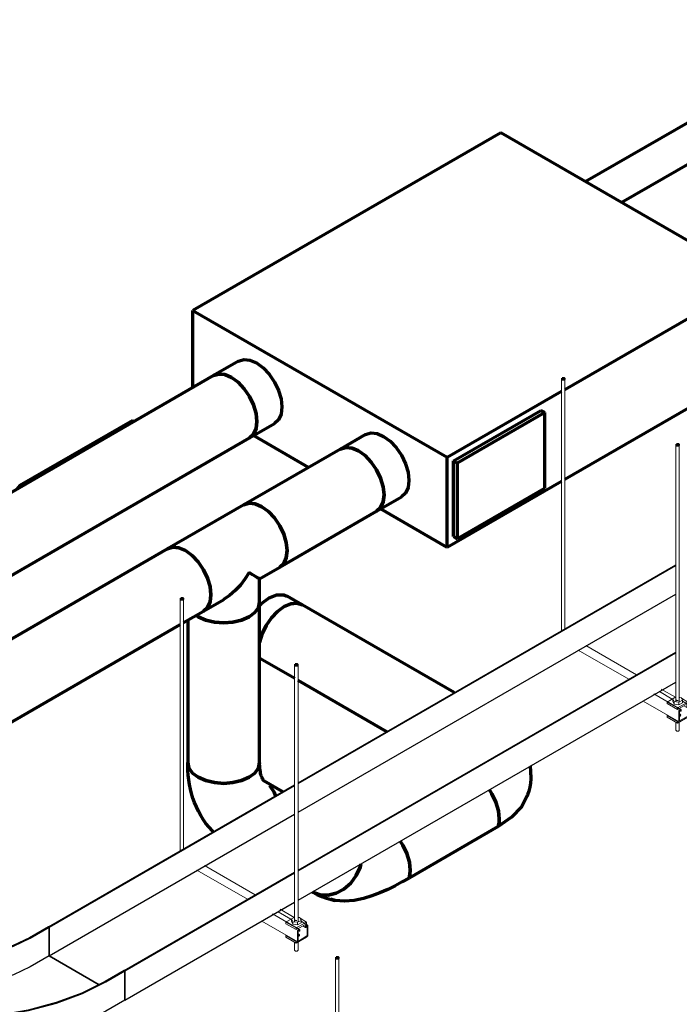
# Model space of a CAD drawing. Header units: inches. Extents: x 549 to 1134, y -76 to 227.
# Tile 5 of 11: x 932 to 1005, y 8 to 118. Entities that reach past the tile are written whole.
import ezdxf

# ---------------------------------------------------------------- set-up
doc = ezdxf.new("R2010")
doc.units = ezdxf.units.IN
doc.header["$MEASUREMENT"] = 0
doc.linetypes.add('Center', pattern=[1.25, 0.25, -0.1875, 0.625, -0.1875])
for name, color, linetype, lineweight in [('E-CABL-TRAY', 211, 'Continuous', 30), ('M-EQPM', 50, 'Continuous', 70), ('M-HVAC-CDFF', 50, 'Continuous', 50), ('M-HVAC-DUCT', 70, 'Continuous', 70), ('S-BEAM', 12, 'Continuous', 9), ('S-COLS', 52, 'Continuous', 9), ('S-FSTN', 2, 'Continuous', 9)]:
    doc.layers.add(name, color=color, linetype=linetype, lineweight=lineweight)

# ---------------------------------------------------------------- blocks, each defined once
blk = doc.blocks.new('HeatRecoveryUnit - Heat Recovery Unit _HRU_-1365172-3D - L1 - Retail 109 Raceway Coordination')
at = {"layer": 'M-EQPM', "color": 7}
for p, q in [((711.96, 105.48), (677.72, 85.71)), ((740.25, 89.15), (711.96, 105.48)), ((719.11, 76.94), (740.25, 89.15)), ((740.25, 89.15), (740.25, 79.12)), ((677.72, 85.71), (706, 69.38)), ((677.72, 77.15), (677.72, 85.71)), ((682.79, 80.07), (680.01, 78.47)), ((740.25, 79.12), (719.11, 66.91)), ((706, 69.38), (718.73, 76.73)), ((706.7, 68.97), (716.44, 74.6)), ((716.86, 74.36), (716.44, 74.6)), ((716.86, 74.36), (707.12, 68.73)), ((716.86, 65.94), (716.86, 74.36)), ((684.01, 71.54), (686.79, 73.15)), ((690.59, 68.25), (684.45, 71.79)), ((696.93, 71.91), (694.15, 70.3)), ((706, 59.35), (706, 69.38)), ((706.7, 60.55), (706.7, 68.97)), ((706.7, 68.97), (707.12, 68.73)), ((707.12, 68.73), (707.12, 60.31)), ((718.73, 66.7), (706, 59.35)), ((707.12, 60.31), (716.86, 65.94)), ((698.15, 63.37), (700.93, 64.98)), ((706, 59.35), (698.59, 63.63)), ((706.7, 60.55), (707.12, 60.31))]:
    blk.add_line(p, q, dxfattribs=at)
for points in [[(682.79, 80.07, 0), (683.38, 80.25, 0), (684.06, 80.19, 0), (684.79, 79.88, 0), (685.52, 79.34, 0), (686.21, 78.62, 0), (686.79, 77.76, 0), (687.24, 76.83, 0), (687.52, 75.88, 0), (687.62, 74.98, 0)], [(684.84, 73.37, 0), (684.74, 74.27, 0), (684.46, 75.22, 0), (684.01, 76.16, 0), (683.42, 77.01, 0), (682.74, 77.73, 0), (682.01, 78.27, 0), (681.28, 78.58, 0), (680.59, 78.65, 0), (680.01, 78.47, 0)], [(687.62, 74.98, 0), (687.52, 74.19, 0), (687.24, 73.56, 0), (686.79, 73.15, 0)], [(684.01, 71.54, 0), (684.46, 71.95, 0), (684.74, 72.58, 0), (684.84, 73.37, 0)], [(696.93, 71.91, 0), (697.52, 72.09, 0), (698.2, 72.02, 0), (698.93, 71.71, 0), (699.67, 71.18, 0), (700.35, 70.46, 0), (700.93, 69.6, 0), (701.38, 68.66, 0), (701.67, 67.71, 0), (701.76, 66.81, 0)], [(698.98, 65.2, 0), (698.88, 66.11, 0), (698.6, 67.06, 0), (698.15, 67.99, 0), (697.56, 68.85, 0), (696.88, 69.57, 0), (696.15, 70.1, 0), (695.42, 70.41, 0), (694.74, 70.48, 0), (694.15, 70.3, 0)], [(701.76, 66.81, 0), (701.67, 66.02, 0), (701.38, 65.4, 0), (700.93, 64.98, 0)], [(698.15, 63.37, 0), (698.6, 63.79, 0), (698.88, 64.41, 0), (698.98, 65.2, 0)]]:
    blk.add_polyline3d(points, dxfattribs=at)
blk = doc.blocks.new('Round Elbow - 1_5 D-1397765-3D - L1 - Retail 109 Raceway Coordination')
at = {"layer": 'M-HVAC-DUCT', "color": 5}
for points in [[(700.78, 26.65, 0), (701.07, 26.2, 0), (701.52, 25.27, 0), (701.8, 24.32, 0), (701.89, 23.41, 0)], [(695.89, 22.82, 0), (696.32, 23.77, 0), (696.41, 24.1, 0)], [(701.89, 23.41, 0), (701.86, 22.96, 0), (701.78, 22.55, 0)], [(691.07, 20.99, 0), (691.87, 20.68, 0), (692.75, 20.64, 0), (693.65, 20.85, 0), (694.52, 21.31, 0), (695.28, 21.98, 0), (695.89, 22.82, 0)], [(701.78, 22.55, 0), (701, 22.11, 0), (700.21, 21.69, 0), (699.39, 21.29, 0), (698.53, 20.9, 0), (697.63, 20.56, 0), (696.68, 20.27, 0), (695.66, 20.06, 0), (694.59, 19.97, 0), (693.53, 20.06, 0), (693.05, 20.2, 0)], [(691.07, 20.99, 0), (691.55, 20.73, 0), (692.06, 20.5, 0), (692.58, 20.31, 0), (693.1, 20.16, 0), (693.52, 20.06, 0)]]:
    blk.add_polyline3d(points, dxfattribs=at)
blk = doc.blocks.new('Round Elbow - 1 D-1398855-3D - L1 - Retail 109 Raceway Coordination')
at = {"layer": 'M-HVAC-DUCT', "color": 5}
for points in [[(715.33, 34.04, 0), (715.31, 33.58, 0), (715.27, 33.12, 0), (715.19, 32.67, 0), (715.08, 32.23, 0), (714.94, 31.8, 0), (714.89, 31.66, 0)], [(715.33, 34.04, 0), (715.31, 34.5, 0), (715.27, 34.96, 0), (715.26, 35, 0)], [(711.81, 29.14, 0), (711.72, 30.04, 0), (711.44, 30.99, 0), (710.99, 31.93, 0), (710.7, 32.38, 0)], [(714.93, 31.77, 0), (714.26, 30.49, 0), (713.17, 29.31, 0), (711.7, 28.28, 0)], [(711.7, 28.28, 0), (711.78, 28.69, 0), (711.81, 29.14, 0)]]:
    blk.add_polyline3d(points, dxfattribs=at)
blk = doc.blocks.new('Round Tee - Standard-1379372-3D - L1 - Retail 109 Raceway Coordination')
at = {"layer": 'M-HVAC-DUCT', "color": 5}
for p, q in [((689.87, 52.96), (688.19, 53.94)), ((685.13, 47.1), (685.16, 47)), ((685.16, 47), (685.14, 47.01))]:
    blk.add_line(p, q, dxfattribs=at)
for points in [[(685.14, 52.9, 0), (685.35, 53.11, 0), (686.19, 53.74, 0)], [(686.19, 53.74, 0), (687.06, 54.08, 0), (687.85, 54.07, 0), (688.18, 53.93, 0)], [(687.87, 52.77, 0), (687.14, 52.23, 0), (686.45, 51.51, 0), (685.87, 50.65, 0), (685.42, 49.72, 0), (685.14, 48.77, 0)], [(689.87, 52.96, 0), (689.28, 53.14, 0), (688.6, 53.08, 0), (687.87, 52.77, 0)]]:
    blk.add_polyline3d(points, dxfattribs=at)
blk = doc.blocks.new('Return Grille - Double Deflection - Curve Face Rectangular Neck - 16x4 Connection 8 Diameter Duct-1524465-3D - L1 - Retail 109 Raceway Coordination')
at = {"layer": 'M-HVAC-CDFF', "color": 210}
for p, q in [((658.43, 66.28), (670.98, 73.53)), ((670.98, 73.53), (671.11, 73.33)), ((658.56, 66.08), (658.43, 66.28))]:
    blk.add_line(p, q, dxfattribs=at)
blk.add_polyline3d([(658.43, 66.28, 0), (658.04, 65.83, 0), (658.01, 65.78, 0)], dxfattribs=at)
blk = doc.blocks.new('Round Tee - Standard-1397651-3D - L1 - Retail 109 Raceway Coordination')
at = {"layer": 'M-HVAC-DUCT', "color": 5}
for p, q in [((683.38, 64.08), (674.89, 59.18)), ((685.14, 55.86), (687.38, 57.15)), ((685.14, 53.27), (685.14, 55.86)), ((678.89, 52.26), (681.14, 53.55)), ((678.31, 51.64), (678.07, 51.79))]:
    blk.add_line(p, q, dxfattribs=at)
for points in [[(683.38, 64.08, 0), (683.97, 64.26, 0), (684.65, 64.2, 0), (685.38, 63.88, 0)], [(685.38, 63.88, 0), (686.11, 63.35, 0), (686.79, 62.63, 0), (687.38, 61.77, 0), (687.83, 60.84, 0), (688.11, 59.89, 0), (688.21, 58.99, 0)], [(676.89, 58.99, 0), (676.16, 59.3, 0), (675.48, 59.36, 0), (674.89, 59.18, 0)], [(679.72, 54.09, 0), (679.63, 54.99, 0), (679.34, 55.94, 0), (678.89, 56.87, 0), (678.31, 57.73, 0), (677.63, 58.45, 0), (676.89, 58.99, 0)], [(688.21, 58.99, 0), (688.11, 58.2, 0), (687.83, 57.57, 0), (687.38, 57.15, 0)], [(683.97, 56.54, 0), (683.51, 55.82, 0), (683, 55.15, 0), (682.42, 54.54, 0), (681.8, 54, 0), (681.13, 53.55, 0)], [(685.14, 55.86, 0), (685.08, 55.89, 0), (684.92, 55.98, 0), (684.68, 56.12, 0), (684.36, 56.31, 0), (683.97, 56.54, 0)], [(678.89, 52.26, 0), (679.34, 52.67, 0), (679.63, 53.3, 0), (679.72, 54.09, 0)], [(685.14, 53.27, 0), (685, 52.67, 0), (684.6, 52.12, 0), (683.97, 51.64, 0)], [(683.97, 51.64, 0), (683.14, 51.27, 0), (682.17, 51.04, 0), (681.14, 50.96, 0), (680.1, 51.04, 0), (679.14, 51.27, 0), (678.31, 51.64, 0)]]:
    blk.add_polyline3d(points, dxfattribs=at)
blk = doc.blocks.new('Round Elbow - 1_5 D-V7-3D - L1 - Retail 109 Raceway Coordination')
at = {"layer": 'M-HVAC-DUCT', "color": 5}
for points in [[(679.98, 27.7, 0), (679.88, 27.79, 0), (679.51, 28.2, 0), (679.17, 28.62, 0), (678.86, 29.06, 0), (678.58, 29.51, 0), (678.33, 29.98, 0), (678.1, 30.46, 0), (677.9, 30.95, 0), (677.72, 31.45, 0), (677.57, 31.95, 0), (677.45, 32.46, 0), (677.34, 32.97, 0), (677.26, 33.49, 0), (677.2, 34.01, 0), (677.16, 34.53, 0), (677.14, 35.06, 0), (677.14, 35.4, 0)], [(677.14, 35.4, 0), (677.27, 34.8, 0), (677.67, 34.24, 0), (678.31, 33.77, 0)], [(683.97, 33.77, 0), (684.6, 34.24, 0), (685, 34.8, 0), (685.14, 35.4, 0)], [(685.62, 33.37, 0), (685.62, 33.37, 0), (685.62, 33.37, 0), (685.61, 33.38, 0), (685.6, 33.39, 0), (685.58, 33.41, 0), (685.56, 33.44, 0), (685.53, 33.48, 0), (685.5, 33.53, 0), (685.46, 33.6, 0), (685.42, 33.69, 0), (685.38, 33.79, 0), (685.33, 33.91, 0), (685.29, 34.05, 0), (685.25, 34.21, 0), (685.22, 34.38, 0), (685.19, 34.57, 0), (685.17, 34.78, 0), (685.15, 35, 0), (685.14, 35.24, 0), (685.14, 35.4, 0)], [(678.31, 33.77, 0), (679.14, 33.4, 0), (680.1, 33.17, 0), (681.14, 33.09, 0), (682.17, 33.17, 0), (683.14, 33.4, 0), (683.97, 33.77, 0)], [(686.29, 32.83, 0), (686.77, 32.09, 0), (686.92, 31.7, 0)]]:
    blk.add_polyline3d(points, dxfattribs=at)
blk = doc.blocks.new('ST-VDC-01_HVAC_REF_v001_rvt_rvt-2-3D - L1 - Retail 109 Raceway Coordination')
at = {"layer": 'M-HVAC-DUCT', "color": 5}
for p, q in [((752.64, 118.09), (721.38, 100.04)), ((725.38, 97.73), (754.64, 114.63)), ((694.15, 70.3), (683.38, 64.08)), ((687.38, 57.15), (698.15, 63.37)), ((674.89, 59.18), (612.87, 23.37)), ((685.14, 35.4), (685.14, 53.27)), ((706.8, 43.19), (689.87, 52.96)), ((676.68, 50.98), (678.89, 52.26)), ((678.07, 51.79), (678.31, 51.64)), ((650.55, 35.89), (676.31, 50.76)), ((677.14, 51.24), (677.14, 35.4)), ((685.16, 47), (685.13, 47.1)), ((689.04, 44.76), (685.16, 47)), ((699.28, 38.84), (689.41, 44.55)), ((687.71, 32.16), (685.62, 33.37)), ((711.7, 28.28), (701.78, 22.55)), ((691.03, 21.01), (691.07, 20.99))]:
    blk.add_line(p, q, dxfattribs=at)
at = {"layer": 'M-HVAC-DUCT', "color": 6}
for p, q in [((680.01, 78.47), (625.77, 47.15)), ((625.77, 37.91), (684.01, 71.54))]:
    blk.add_line(p, q, dxfattribs=at)
for points in [[(680.01, 78.47, 0), (680.59, 78.65, 0), (681.28, 78.58, 0), (682.01, 78.27, 0)], [(682.01, 78.27, 0), (682.74, 77.73, 0), (683.42, 77.01, 0), (684.01, 76.16, 0), (684.46, 75.22, 0), (684.74, 74.27, 0), (684.84, 73.37, 0)], [(684.84, 73.37, 0), (684.74, 72.58, 0), (684.46, 71.95, 0), (684.01, 71.54, 0)]]:
    blk.add_polyline3d(points, dxfattribs=at)
at = {"layer": 'M-HVAC-DUCT', "color": 5}
for points in [[(694.15, 70.3, 0), (694.74, 70.48, 0), (695.42, 70.41, 0), (696.15, 70.1, 0)], [(696.15, 70.1, 0), (696.88, 69.57, 0), (697.56, 68.85, 0), (698.15, 67.99, 0), (698.6, 67.06, 0), (698.88, 66.11, 0), (698.98, 65.2, 0)], [(698.98, 65.2, 0), (698.88, 64.41, 0), (698.6, 63.79, 0), (698.15, 63.37, 0)], [(685.38, 63.88, 0), (684.65, 64.2, 0), (683.97, 64.26, 0), (683.38, 64.08, 0)], [(688.21, 58.99, 0), (688.11, 59.89, 0), (687.83, 60.84, 0), (687.38, 61.77, 0), (686.79, 62.63, 0), (686.11, 63.35, 0), (685.38, 63.88, 0)], [(674.89, 59.18, 0), (675.48, 59.36, 0), (676.16, 59.3, 0), (676.89, 58.99, 0)], [(676.89, 58.99, 0), (677.63, 58.45, 0), (678.31, 57.73, 0), (678.89, 56.87, 0), (679.34, 55.94, 0), (679.63, 54.99, 0), (679.72, 54.09, 0)], [(687.38, 57.15, 0), (687.83, 57.57, 0), (688.11, 58.2, 0), (688.21, 58.99, 0)], [(679.72, 54.09, 0), (679.63, 53.3, 0), (679.34, 52.67, 0), (678.89, 52.26, 0)], [(683.97, 51.64, 0), (684.6, 52.12, 0), (685, 52.67, 0), (685.14, 53.27, 0)], [(685.14, 48.77, 0), (685.42, 49.72, 0), (685.87, 50.65, 0), (686.45, 51.51, 0), (687.14, 52.23, 0), (687.87, 52.77, 0)], [(687.87, 52.77, 0), (688.6, 53.08, 0), (689.28, 53.14, 0), (689.87, 52.96, 0)], [(678.31, 51.64, 0), (679.14, 51.27, 0), (680.1, 51.04, 0), (681.14, 50.96, 0), (682.17, 51.04, 0), (683.14, 51.27, 0), (683.97, 51.64, 0)], [(678.31, 33.77, 0), (677.67, 34.24, 0), (677.27, 34.8, 0), (677.14, 35.4, 0)], [(685.14, 35.4, 0), (685, 34.8, 0), (684.6, 34.24, 0), (683.97, 33.77, 0)], [(683.97, 33.77, 0), (683.14, 33.4, 0), (682.17, 33.17, 0), (681.14, 33.09, 0), (680.1, 33.17, 0), (679.14, 33.4, 0), (678.31, 33.77, 0)], [(686.92, 31.7, 0), (686.77, 32.09, 0), (686.29, 32.83, 0)], [(710.7, 32.38, 0), (710.99, 31.93, 0), (711.44, 30.99, 0), (711.72, 30.04, 0), (711.81, 29.14, 0)], [(711.81, 29.14, 0), (711.78, 28.69, 0), (711.7, 28.28, 0)], [(701.89, 23.41, 0), (701.8, 24.32, 0), (701.52, 25.27, 0), (701.07, 26.2, 0), (700.78, 26.65, 0)], [(696.41, 24.1, 0), (696.32, 23.77, 0), (695.89, 22.82, 0)], [(701.78, 22.55, 0), (701.86, 22.96, 0), (701.89, 23.41, 0)], [(695.89, 22.82, 0), (695.28, 21.98, 0), (694.52, 21.31, 0), (693.65, 20.85, 0), (692.75, 20.64, 0), (691.87, 20.68, 0), (691.07, 20.99, 0)]]:
    blk.add_polyline3d(points, dxfattribs=at)
at = {"layer": 'M-EQPM', "color": 170, "linetype": 'Center', "lineweight": 50}
blk.add_blockref('HeatRecoveryUnit - Heat Recovery Unit _HRU_-1365172-3D - L1 - Retail 109 Raceway Coordination', (0, 0), dxfattribs=at)
at = {"layer": 'M-HVAC-CDFF', "color": 170, "linetype": 'Center', "lineweight": 50}
blk.add_blockref('Return Grille - Double Deflection - Curve Face Rectangular Neck - 16x4 Connection 8 Diameter Duct-1524465-3D - L1 - Retail 109 Raceway Coordination', (0, 0), dxfattribs=at)
at = {"layer": 'M-HVAC-DUCT', "color": 170, "linetype": 'Center', "lineweight": 50}
for name in ['Round Tee - Standard-1397651-3D - L1 - Retail 109 Raceway Coordination', 'Round Tee - Standard-1379372-3D - L1 - Retail 109 Raceway Coordination', 'Round Elbow - 1_5 D-V7-3D - L1 - Retail 109 Raceway Coordination', 'Round Elbow - 1 D-1398855-3D - L1 - Retail 109 Raceway Coordination', 'Round Elbow - 1_5 D-1397765-3D - L1 - Retail 109 Raceway Coordination']:
    blk.add_blockref(name, (0, 0), dxfattribs=at)
blk = doc.blocks.new('Channel Horizontal Bend - Standard-1170927-3D - L1 - Retail 109 Raceway Coordination')
at = {"layer": 'E-CABL-TRAY'}
for p, q in [((640.36, 17.07), (640.43, 17.11)), ((640.36, 13.89), (640.36, 17.07)), ((642.48, 15.85), (640.36, 17.07)), ((642.55, 15.89), (640.43, 17.11)), ((661.64, 17.11), (659.52, 15.89)), ((659.59, 15.85), (661.71, 17.07)), ((661.64, 17.11), (661.71, 17.07)), ((661.71, 17.07), (661.71, 13.89)), ((634.83, 10.69), (640.36, 13.89)), ((642.48, 12.66), (640.36, 13.89)), ((661.71, 13.89), (659.59, 12.66)), ((661.71, 13.89), (667.28, 10.68)), ((670.06, 12.25), (667.94, 11.03)), ((668.01, 10.99), (670.13, 12.21)), ((670.06, 12.25), (670.13, 12.21)), ((670.13, 12.21), (670.13, 8.95)), ((670.13, 8.95), (668.01, 7.72))]:
    blk.add_line(p, q, dxfattribs=at)
for points in [[(642.48, 15.85, 0), (644.31, 14.98, 0), (646.41, 14.33, 0), (648.68, 13.94, 0), (650.17, 13.82, 0)], [(650.17, 13.88, 0), (648.7, 13.99, 0), (646.44, 14.39, 0), (644.37, 15.03, 0), (642.55, 15.89, 0)], [(659.52, 15.89, 0), (657.7, 15.03, 0), (655.63, 14.39, 0), (653.38, 13.99, 0), (651.04, 13.86, 0), (650.55, 13.86, 0)], [(650.55, 13.81, 0), (651.04, 13.8, 0), (653.4, 13.94, 0), (655.67, 14.33, 0), (657.76, 14.98, 0), (659.59, 15.85, 0)], [(650.17, 10.63, 0), (648.68, 10.75, 0), (646.41, 11.15, 0), (644.31, 11.79, 0), (642.48, 12.66, 0)], [(659.59, 12.66, 0), (657.76, 11.79, 0), (655.67, 11.15, 0), (653.4, 10.75, 0), (651.04, 10.62, 0), (650.55, 10.62, 0)], [(667.94, 11.03, 0), (665.36, 9.74, 0), (662.49, 8.68, 0), (659.39, 7.86, 0), (656.12, 7.3, 0), (652.74, 7.02, 0), (650.55, 6.99, 0)], [(650.55, 6.93, 0), (652.75, 6.97, 0), (656.14, 7.25, 0), (659.42, 7.8, 0), (662.54, 8.63, 0), (665.42, 9.69, 0), (668.01, 10.99, 0)], [(650.17, 7, 0), (649.33, 7.02, 0), (645.96, 7.3, 0), (642.68, 7.86, 0), (639.58, 8.68, 0), (636.71, 9.74, 0), (635.51, 10.29, 0)], [(636.17, 9.91, 0), (636.65, 9.69, 0), (639.54, 8.63, 0), (642.65, 7.8, 0), (645.94, 7.25, 0), (649.32, 6.97, 0), (650.17, 6.94, 0)], [(668.01, 7.72, 0), (665.42, 6.43, 0), (662.54, 5.36, 0), (659.42, 4.54, 0), (656.14, 3.98, 0), (652.75, 3.7, 0), (650.55, 3.67, 0)], [(650.17, 3.67, 0), (649.32, 3.7, 0), (646.57, 3.91, 0)]]:
    blk.add_polyline3d(points, dxfattribs=at)
blk = doc.blocks.new('Vertical Rod - Rod-1204655-3D - L1 - Retail 109 Raceway Coordination')
at = {"layer": 'S-COLS'}
for p, q in [((689.03, 46.28), (689.03, 17.66)), ((689.41, 17.67), (689.41, 46.28)), ((689.03, 15.41), (689.03, 14.51)), ((689.41, 14.51), (689.41, 15.41))]:
    blk.add_line(p, q, dxfattribs=at)
at = {"layer": 'S-COLS', "lineweight": 50}
for points in [[(689.35, 46.21, 0), (689.35, 46.36, 0), (689.09, 46.36, 0)], [(689.09, 46.36, 0), (689.09, 46.21, 0), (689.35, 46.21, 0)]]:
    blk.add_polyline3d(points, dxfattribs=at)
at = {"layer": 'S-COLS'}
for points in [[(689.35, 14.43, 0), (689.32, 14.42, 0), (689.27, 14.4, 0), (689.22, 14.4, 0), (689.17, 14.4, 0), (689.13, 14.42, 0), (689.09, 14.43, 0), (689.06, 14.46, 0), (689.04, 14.48, 0), (689.03, 14.51, 0)], [(689.41, 14.51, 0), (689.4, 14.48, 0), (689.38, 14.46, 0), (689.35, 14.43, 0)]]:
    blk.add_polyline3d(points, dxfattribs=at)
blk = doc.blocks.new('Vertical Rod - Rod-V11-3D - L1 - Retail 109 Raceway Coordination')
at = {"layer": 'S-COLS'}
for p, q in [((676.31, 53.63), (676.31, 25.58)), ((676.68, 25.79), (676.68, 53.63))]:
    blk.add_line(p, q, dxfattribs=at)
at = {"layer": 'S-COLS', "lineweight": 50}
for points in [[(676.63, 53.55, 0), (676.63, 53.71, 0), (676.36, 53.71, 0)], [(676.36, 53.71, 0), (676.36, 53.55, 0), (676.63, 53.55, 0)]]:
    blk.add_polyline3d(points, dxfattribs=at)
blk = doc.blocks.new('P1060 Series Square Washer - P1064 - Rod Dia 1_2_-V12-3D - L1 - Retail 109 Raceway Coordination')
at = {"layer": 'S-FSTN'}
for p, q in [((688.07, 17.65), (689.03, 18.2)), ((688.07, 17.47), (688.07, 17.65)), ((688.07, 17.65), (689.22, 16.99)), ((690.37, 17.65), (689.22, 16.99)), ((689.48, 18.16), (689.41, 18.2)), ((690.37, 17.65), (689.64, 18.07)), ((690.37, 17.47), (690.37, 17.65)), ((689.22, 16.81), (688.07, 17.47)), ((689.22, 16.99), (689.22, 16.81)), ((689.22, 16.81), (689.39, 16.9)), ((689.4, 16.91), (690.37, 17.47))]:
    blk.add_line(p, q, dxfattribs=at)
blk = doc.blocks.new('P1060 Series Square Washer - P1064 - Rod Dia 1_2_-V13-3D - L1 - Retail 109 Raceway Coordination')
at = {"layer": 'S-FSTN'}
for p, q in [((688.07, 16.14), (688.12, 16.17)), ((688.07, 15.97), (688.07, 16.14)), ((688.07, 16.14), (689.22, 15.48)), ((689.22, 15.3), (688.07, 15.97)), ((689.22, 15.3), (690.37, 15.97)), ((689.27, 15.51), (689.22, 15.48)), ((689.22, 15.48), (689.22, 15.3)), ((690.37, 15.97), (690.37, 15.99))]:
    blk.add_line(p, q, dxfattribs=at)
blk.add_polyline3d([(689.44, 16.22, 0), (689.46, 16.18, 0), (689.47, 16.14, 0), (689.46, 16.11, 0), (689.44, 16.07, 0)], dxfattribs=at)
blk = doc.blocks.new('Hex_Nut - P1064 - Rod Dia 1_2_-V14-3D - L1 - Retail 109 Raceway Coordination')
at = {"layer": 'S-FSTN'}
for p, q in [((689.03, 18.2), (688.7, 18)), ((688.7, 18), (688.83, 17.69)), ((688.7, 17.73), (688.7, 18)), ((688.83, 17.42), (688.7, 17.73)), ((688.83, 17.69), (689.36, 17.62)), ((688.83, 17.69), (688.83, 17.42)), ((689.04, 17.89), (689.03, 17.92)), ((689.06, 17.86), (689.04, 17.89)), ((689.09, 17.84), (689.06, 17.86)), ((689.13, 17.83), (689.09, 17.84)), ((689.17, 17.81), (689.13, 17.82)), ((689.22, 17.81), (689.17, 17.81)), ((689.27, 17.81), (689.22, 17.81)), ((689.36, 17.62), (689.75, 17.84)), ((689.36, 17.35), (689.36, 17.62)), ((689.75, 17.57), (689.36, 17.35)), ((689.61, 18.14), (689.41, 18.17)), ((689.75, 17.84), (689.61, 18.14)), ((689.75, 17.57), (689.75, 17.84)), ((689.36, 17.35), (688.83, 17.42))]:
    blk.add_line(p, q, dxfattribs=at)
blk = doc.blocks.new('Hex_Nut - P1064 - Rod Dia 1_2_-V15-3D - L1 - Retail 109 Raceway Coordination')
at = {"layer": 'S-FSTN'}
for p, q in [((688.83, 15.47), (688.8, 15.55)), ((688.83, 15.53), (688.83, 15.47)), ((688.96, 15.45), (688.83, 15.47))]:
    blk.add_line(p, q, dxfattribs=at)
blk = doc.blocks.new('Channel - Beam Loading T-Series - P1000T-1204555-3D - L1 - Retail 109 Raceway Coordination')
at = {"layer": 'S-BEAM'}
for p, q in [((683.79, 20.18), (678.16, 23.43)), ((684.65, 20.68), (679, 23.94)), ((687.19, 18.8), (688.63, 17.97)), ((688.99, 18.17), (687.41, 19.08)), ((685.39, 17.76), (689.38, 15.45)), ((689.59, 16.83), (686.58, 18.57)), ((690.46, 17.32), (689.75, 17.74)), ((689.35, 16.57), (689.35, 15.51)), ((689.43, 15.56), (689.43, 16.58)), ((689.44, 16.7), (689.56, 16.64)), ((689.52, 16.83), (689.49, 16.81)), ((689.49, 16.7), (689.52, 16.71)), ((689.54, 16.7), (689.54, 16.66)), ((689.62, 16.71), (689.62, 16.77)), ((689.93, 17.22), (690.25, 17.04)), ((690.24, 17.13), (690.24, 17.06)), ((690.31, 17.11), (690.31, 17.14)), ((690.36, 17.31), (690.33, 17.29)), ((690.33, 17.18), (690.36, 17.2)), ((690.43, 17.16), (690.43, 16.14)), ((690.5, 16.18), (690.5, 17.23)), ((689.43, 16.34), (689.49, 16.31)), ((689.49, 16.22), (689.43, 16.25)), ((690.41, 16.1), (689.45, 15.54)), ((689.45, 15.46), (690.41, 16.01))]:
    blk.add_line(p, q, dxfattribs=at)
for points in [[(689.49, 16.81, 0), (689.46, 16.78, 0), (689.42, 16.75, 0), (689.39, 16.71, 0), (689.37, 16.66, 0), (689.36, 16.61, 0), (689.35, 16.57, 0)], [(689.43, 16.58, 0), (689.43, 16.6, 0), (689.44, 16.62, 0), (689.45, 16.65, 0), (689.46, 16.67, 0), (689.48, 16.68, 0), (689.49, 16.7, 0)], [(689.62, 16.77, 0), (689.62, 16.8, 0), (689.61, 16.82, 0), (689.59, 16.83, 0), (689.57, 16.84, 0), (689.55, 16.84, 0), (689.52, 16.83, 0)], [(689.52, 16.71, 0), (689.53, 16.71, 0), (689.53, 16.71, 0), (689.54, 16.71, 0), (689.54, 16.71, 0), (689.54, 16.71, 0), (689.54, 16.7, 0)], [(689.54, 16.66, 0), (689.55, 16.65, 0), (689.55, 16.65, 0), (689.55, 16.64, 0), (689.56, 16.64, 0), (689.57, 16.64, 0), (689.58, 16.64, 0), (689.59, 16.64, 0), (689.6, 16.65, 0), (689.6, 16.66, 0), (689.61, 16.67, 0), (689.62, 16.68, 0), (689.62, 16.69, 0), (689.62, 16.71, 0)], [(690.33, 17.29, 0), (690.31, 17.28, 0), (690.28, 17.25, 0), (690.26, 17.22, 0), (690.25, 17.19, 0), (690.24, 17.16, 0), (690.24, 17.13, 0)], [(690.24, 17.06, 0), (690.24, 17.05, 0), (690.24, 17.04, 0), (690.25, 17.04, 0), (690.25, 17.04, 0), (690.26, 17.04, 0), (690.27, 17.04, 0), (690.28, 17.04, 0), (690.29, 17.05, 0), (690.29, 17.06, 0), (690.3, 17.07, 0), (690.31, 17.08, 0), (690.31, 17.09, 0), (690.31, 17.11, 0)], [(690.31, 17.14, 0), (690.31, 17.15, 0), (690.31, 17.16, 0), (690.32, 17.16, 0), (690.32, 17.17, 0), (690.33, 17.18, 0), (690.33, 17.18, 0)], [(690.5, 17.23, 0), (690.5, 17.27, 0), (690.48, 17.3, 0), (690.46, 17.32, 0), (690.43, 17.33, 0), (690.4, 17.33, 0), (690.36, 17.31, 0)], [(690.36, 17.2, 0), (690.38, 17.2, 0), (690.4, 17.21, 0), (690.41, 17.2, 0), (690.42, 17.19, 0), (690.43, 17.18, 0), (690.43, 17.16, 0)], [(689.35, 15.51, 0), (689.36, 15.49, 0), (689.37, 15.47, 0), (689.38, 15.45, 0), (689.4, 15.45, 0), (689.42, 15.45, 0), (689.45, 15.46, 0)], [(689.49, 16.31, 0), (689.53, 16.27, 0), (689.56, 16.23, 0), (689.57, 16.19, 0), (689.56, 16.15, 0), (689.53, 16.11, 0), (689.49, 16.08, 0), (689.43, 16.05, 0)], [(689.45, 15.54, 0), (689.44, 15.54, 0), (689.44, 15.54, 0), (689.43, 15.54, 0), (689.43, 15.55, 0), (689.43, 15.55, 0), (689.43, 15.56, 0)], [(689.56, 16.15, 0), (689.53, 16.19, 0), (689.49, 16.22, 0)], [(690.41, 16.01, 0), (690.43, 16.03, 0), (690.45, 16.05, 0), (690.47, 16.08, 0), (690.49, 16.11, 0), (690.5, 16.15, 0), (690.5, 16.18, 0)], [(690.43, 16.14, 0), (690.43, 16.13, 0), (690.43, 16.12, 0), (690.42, 16.11, 0), (690.42, 16.11, 0), (690.41, 16.1, 0), (690.41, 16.1, 0)]]:
    blk.add_polyline3d(points, dxfattribs=at)
blk = doc.blocks.new('Vertical Rod - Rod-1167117-3D - L1 - Retail 109 Raceway Coordination')
at = {"layer": 'S-COLS'}
for p, q in [((618.64, -41.02), (618.64, -67.86)), ((619.01, -67.85), (619.01, -41.02))]:
    blk.add_line(p, q, dxfattribs=at)
at = {"layer": 'S-COLS', "lineweight": 50}
for points in [[(618.96, -41.1, 0), (618.96, -40.95, 0), (618.69, -40.95, 0)], [(618.69, -40.95, 0), (618.69, -41.1, 0), (618.96, -41.1, 0)]]:
    blk.add_polyline3d(points, dxfattribs=at)
blk = doc.blocks.new('P1060 Series Square Washer - P1064 - Rod Dia 1_2_-V10-3D - L1 - Retail 109 Raceway Coordination')
at = {"layer": 'S-FSTN'}
for p, q in [((617.67, -67.87), (618.64, -67.31)), ((617.67, -68.05), (617.67, -67.87)), ((617.67, -67.87), (618.82, -68.53)), ((619.97, -67.87), (618.82, -68.53)), ((619.08, -67.36), (619.01, -67.32)), ((619.97, -67.87), (619.25, -67.45)), ((619.97, -68.05), (619.97, -67.87)), ((618.82, -68.71), (617.67, -68.05)), ((618.82, -68.53), (618.82, -68.71)), ((618.82, -68.71), (619.01, -68.6)), ((619.01, -68.6), (619.97, -68.05))]:
    blk.add_line(p, q, dxfattribs=at)

msp = doc.modelspace()

# ---------------------------------------------------------------- linework, layer by layer
at = {"layer": 'E-CABL-TRAY'}
for p, q in [((962.807672, 33.143451), (1004.859079, 57.421842)), ((962.807672, 33.061802), (1004.859079, 57.340193)), ((962.807672, 29.877465), (1004.859079, 54.155856)), ((962.807672, 23.427142), (1004.859079, 47.705533)), ((962.807672, 23.345492), (1004.859079, 47.623883)), ((962.807672, 20.079506), (1004.859079, 44.357897)), ((935.041689, 17.112753), (962.432672, 32.926945)), ((935.112399, 17.071928), (962.432672, 32.845295)), ((935.112399, 13.887592), (962.432672, 29.660959)), ((943.456259, 12.254599), (962.432672, 23.210636)), ((943.52697, 12.213774), (962.432672, 23.128986)), ((943.52697, 8.947787), (962.432672, 19.863)), ((935.112399, 17.071928), (935.041689, 17.112753)), ((935.112399, 13.887592), (935.112399, 17.071928)), ((940.675814, 10.675553), (935.112399, 13.887592)), ((943.52697, 12.213774), (943.456259, 12.254599)), ((943.52697, 8.947787), (943.52697, 12.213774))]:
    msp.add_line(p, q, dxfattribs=at)

# ---------------------------------------------------------------- block references
at = {"color": 10, "lineweight": 9}
msp.add_blockref('ST-VDC-01_HVAC_REF_v001_rvt_rvt-2-3D - L1 - Retail 109 Raceway Coordination', (273.397955, 0), dxfattribs=at)
at = {"layer": 'E-CABL-TRAY'}
msp.add_blockref('Channel Horizontal Bend - Standard-1170927-3D - L1 - Retail 109 Raceway Coordination', (273.397955, 0), dxfattribs=at)
at = {"layer": 'S-BEAM'}
for p in [(315.824362, 24.494897), (273.397955, 0)]:
    msp.add_blockref('Channel - Beam Loading T-Series - P1000T-1204555-3D - L1 - Retail 109 Raceway Coordination', p, dxfattribs=at)
at = {"layer": 'S-COLS'}
for name, p in [('Vertical Rod - Rod-V11-3D - L1 - Retail 109 Raceway Coordination', (315.824362, 24.494897)), ('Vertical Rod - Rod-1204655-3D - L1 - Retail 109 Raceway Coordination', (315.824362, 24.494897)), ('Vertical Rod - Rod-V11-3D - L1 - Retail 109 Raceway Coordination', (273.397955, 0)), ('Vertical Rod - Rod-1204655-3D - L1 - Retail 109 Raceway Coordination', (273.397955, 0)), ('Vertical Rod - Rod-1167117-3D - L1 - Retail 109 Raceway Coordination', (348.351274, 54.705271))]:
    msp.add_blockref(name, p, dxfattribs=at)
at = {"layer": 'S-FSTN'}
for name, p in [('P1060 Series Square Washer - P1064 - Rod Dia 1_2_-V10-3D - L1 - Retail 109 Raceway Coordination', (386.222632, 110.014221)), ('Hex_Nut - P1064 - Rod Dia 1_2_-V14-3D - L1 - Retail 109 Raceway Coordination', (315.824362, 24.494897)), ('P1060 Series Square Washer - P1064 - Rod Dia 1_2_-V13-3D - L1 - Retail 109 Raceway Coordination', (315.824362, 24.494897)), ('Hex_Nut - P1064 - Rod Dia 1_2_-V15-3D - L1 - Retail 109 Raceway Coordination', (315.824362, 24.494897)), ('P1060 Series Square Washer - P1064 - Rod Dia 1_2_-V12-3D - L1 - Retail 109 Raceway Coordination', (273.397955, 0)), ('Hex_Nut - P1064 - Rod Dia 1_2_-V14-3D - L1 - Retail 109 Raceway Coordination', (273.397955, 0)), ('P1060 Series Square Washer - P1064 - Rod Dia 1_2_-V13-3D - L1 - Retail 109 Raceway Coordination', (273.397955, 0)), ('Hex_Nut - P1064 - Rod Dia 1_2_-V15-3D - L1 - Retail 109 Raceway Coordination', (273.397955, 0))]:
    msp.add_blockref(name, p, dxfattribs=at)

doc.saveas('drawing.dxf')
